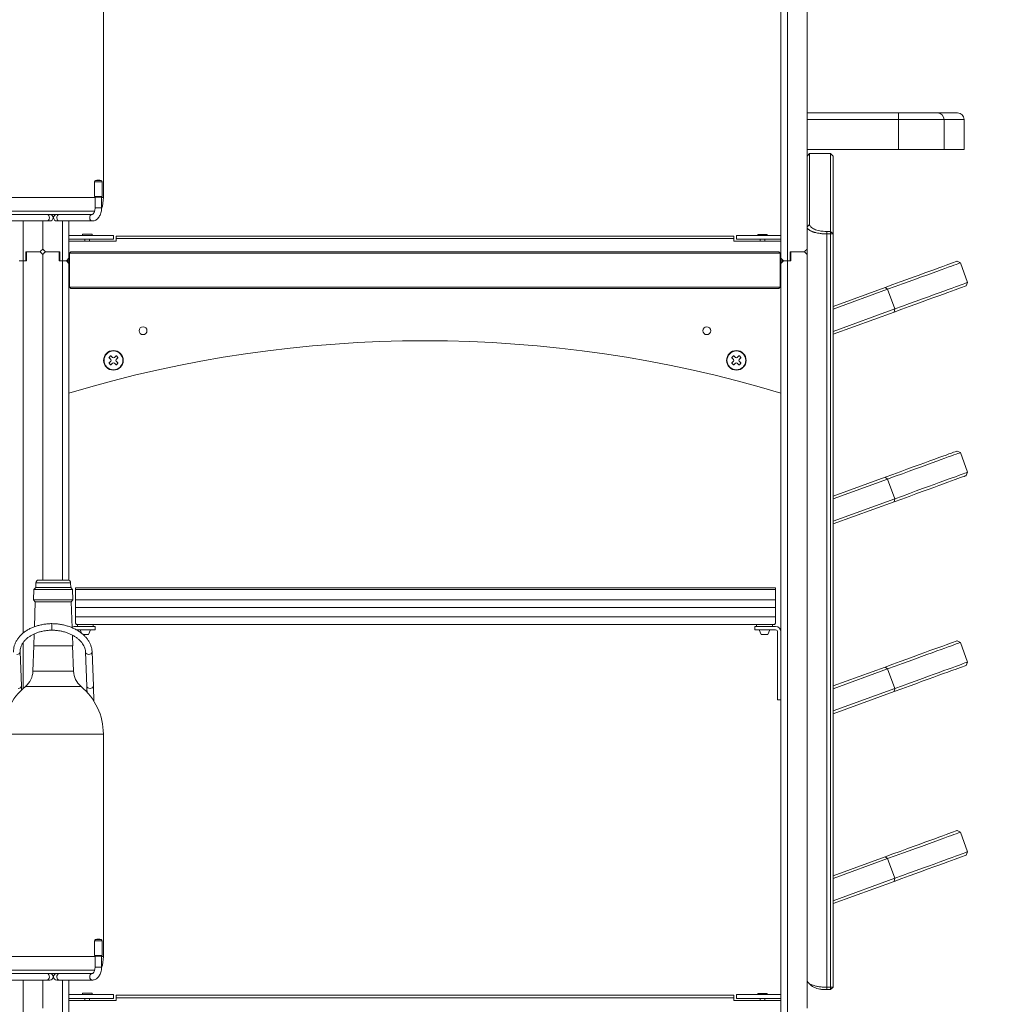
# Model space of a CAD drawing. Header units: millimetres. Extents: x 0 to 420, y 0 to 297.
# Tile 63 of 131: x 232 to 270, y 209 to 247. Entities that reach past the tile are written whole.
import ezdxf

# ---------------------------------------------------------------- set-up
doc = ezdxf.new("R2010")
doc.units = ezdxf.units.MM
doc.layers.add('0COTES', color=5, linetype='Continuous')
doc.styles.add('SLDTEXTSTYLE0', font='TXT', dxfattribs={"width": 0.75})
doc.dimstyles.new('SLDDIMSTYLE0', dxfattribs={"dimtxt": 3.5, "dimasz": 3.302, "dimexe": 0, "dimexo": 0.0625, "dimgap": 0.875, "dimtad": 1, "dimdec": 0, "dimlfac": 20, "dimrnd": 1e-09, "dimzin": 12, "dimdsep": 46, "dimtxsty": 'SLDTEXTSTYLE0', "dimsah": 1, "dimcen": 0.09, "dimadec": 0, "dimazin": 3, "dimtfac": 1, "dimtdec": 0, "dimtofl": 0, "dimtmove": 0, "dimatfit": 3, "dimfxl": 0, "dimfrac": 2, "dimtolj": 1, "dimtzin": 12, "dimarcsym": 0})

# ---------------------------------------------------------------- blocks, each defined once
blk = doc.blocks.new('_D_3')
at = {"layer": '0COTES'}
for p, q in [((263.356, 271.001), (279.574, 271.001)), ((278.574, 271.001), (278.574, 170.526)), ((265.606, 170.526), (279.574, 170.526))]:
    blk.add_line(p, q, dxfattribs=at)
for points in [[(278.574, 271.001), (278.066, 267.699), (279.082, 267.699)], [(278.574, 170.526), (279.082, 173.828), (278.066, 173.828)]]:
    blk.add_solid(points, dxfattribs=at)
at = {"layer": '0COTES', "insert": (274.063, 205.677), "char_height": 3.5, "attachment_point": 1, "rotation": 90, "style": 'SLDTEXTSTYLE0'}
blk.add_mtext('2010', dxfattribs=at)

msp = doc.modelspace()

# ---------------------------------------------------------------- linework, layer by layer
at = {"color": 7, "linetype": 'Continuous', "lineweight": 18}
for p, q in [((261.656, 266.751), (261.656, 237.751)), ((262.406, 238.201), (262.406, 267.001)), ((261.406, 237.851), (261.406, 266.651)), ((235.52, 240.176), (235.52, 248.676)), ((262.406, 243.401), (265.906, 243.401)), ((265.906, 243.151), (265.906, 243.401)), ((265.906, 243.401), (267.394, 243.401)), ((267.394, 243.401), (268.156, 243.401)), ((265.906, 243.151), (262.406, 243.151)), ((265.906, 243.151), (265.906, 242.001)), ((267.642, 243.151), (265.906, 243.151)), ((267.642, 243.151), (267.642, 242.001)), ((268.406, 242.001), (268.406, 243.151)), ((262.406, 242.001), (265.906, 242.001)), ((265.906, 242.001), (267.642, 242.001)), ((267.642, 242.001), (268.406, 242.001)), ((262.506, 241.851), (262.406, 241.751)), ((263.306, 241.851), (262.506, 241.851)), ((262.506, 241.851), (262.506, 239.146)), ((263.406, 241.751), (263.306, 241.851)), ((263.306, 238.875), (263.306, 241.851)), ((263.406, 241.751), (263.406, 238.783)), ((235.178, 240.776), (235.178, 240.214)), ((235.478, 240.214), (235.478, 240.776)), ((235.178, 240.214), (235.19, 240.189)), ((235.478, 240.214), (235.178, 240.214)), ((235.465, 240.189), (235.19, 240.189)), ((235.203, 240.189), (235.203, 239.776)), ((235.453, 239.776), (235.453, 240.189)), ((235.465, 240.189), (235.478, 240.214)), ((232.422, 239.526), (231.993, 239.526)), ((231.993, 239.276), (233.365, 239.276)), ((232.422, 239.526), (233.545, 239.526)), ((233.206, 238.201), (233.206, 239.276)), ((233.365, 239.276), (233.476, 239.276)), ((233.545, 239.526), (234.703, 239.526)), ((233.746, 239.276), (233.837, 239.276)), ((233.837, 239.276), (235.096, 239.276)), ((234.206, 237.851), (234.206, 239.276)), ((235.096, 239.526), (234.703, 239.526)), ((262.506, 239.146), (262.406, 239.053)), ((262.406, 210.271), (262.406, 239.053)), ((263.156, 238.875), (263.156, 238.783)), ((263.156, 238.875), (263.306, 238.875)), ((263.306, 238.783), (263.306, 238.875)), ((263.406, 238.783), (263.306, 238.875)), ((234.206, 238.726), (235.906, 238.726)), ((234.206, 238.576), (235.906, 238.576)), ((236.006, 238.501), (234.206, 238.501)), ((234.728, 238.776), (234.723, 238.771)), ((234.723, 238.771), (234.723, 238.726)), ((235.088, 238.771), (234.723, 238.771)), ((234.728, 238.776), (235.083, 238.776)), ((234.818, 238.576), (234.818, 238.501)), ((234.993, 238.501), (234.993, 238.576)), ((235.088, 238.771), (235.083, 238.776)), ((235.088, 238.726), (235.088, 238.771)), ((235.906, 238.726), (235.906, 238.576)), ((236.006, 238.601), (236.006, 238.701)), ((236.006, 238.701), (259.606, 238.701)), ((259.606, 238.601), (236.006, 238.601)), ((236.006, 238.601), (236.006, 238.501)), ((259.606, 238.701), (259.606, 238.601)), ((259.606, 238.501), (259.606, 238.601)), ((261.406, 238.501), (259.606, 238.501)), ((259.706, 238.726), (259.706, 238.576)), ((259.706, 238.726), (261.406, 238.726)), ((259.706, 238.576), (261.406, 238.576)), ((260.528, 238.759), (260.523, 238.754)), ((260.523, 238.754), (260.523, 238.726)), ((260.888, 238.754), (260.523, 238.754)), ((260.528, 238.759), (260.883, 238.759)), ((260.618, 238.576), (260.618, 238.501)), ((260.793, 238.501), (260.793, 238.576)), ((260.888, 238.754), (260.883, 238.759)), ((260.888, 238.726), (260.888, 238.754)), ((263.156, 238.783), (263.156, 210.003)), ((263.306, 238.783), (263.156, 238.783)), ((263.306, 210.003), (263.306, 238.783)), ((263.306, 238.783), (263.406, 238.783)), ((263.406, 238.783), (263.406, 210.003)), ((232.556, 238.101), (233.106, 238.101)), ((232.556, 237.751), (232.556, 238.101)), ((232.581, 238.101), (232.581, 237.751)), ((233.106, 238.101), (232.581, 238.101)), ((233.856, 238.101), (233.306, 238.101)), ((233.306, 238.101), (233.831, 238.101)), ((233.831, 238.101), (233.831, 237.751)), ((233.856, 237.751), (233.856, 238.101)), ((234.231, 238.051), (234.281, 238.101)), ((234.281, 238.101), (261.331, 238.101)), ((261.381, 238.051), (261.331, 238.101)), ((261.756, 238.101), (262.306, 238.101)), ((261.756, 237.751), (261.756, 238.101)), ((261.781, 238.101), (261.781, 237.751)), ((262.306, 238.101), (261.781, 238.101)), ((232.306, 237.751), (232.456, 237.751)), ((232.581, 237.751), (232.456, 237.751)), ((232.456, 237.751), (232.556, 237.751)), ((233.206, 225.556), (233.206, 238.001)), ((233.831, 237.751), (233.956, 237.751)), ((233.956, 237.751), (233.856, 237.751)), ((233.956, 237.751), (234.106, 237.751)), ((234.106, 237.751), (234.206, 237.851)), ((234.106, 237.751), (234.206, 237.751)), ((234.206, 237.651), (234.106, 237.751)), ((234.206, 237.851), (234.206, 237.751)), ((234.206, 237.751), (234.206, 237.701)), ((261.381, 238.051), (234.231, 238.051)), ((234.231, 238.051), (234.231, 236.751)), ((261.381, 238.051), (261.381, 236.751)), ((261.406, 237.851), (261.406, 237.751)), ((261.506, 237.751), (261.406, 237.851)), ((261.406, 237.701), (261.406, 237.751)), ((261.506, 237.751), (261.406, 237.751)), ((261.406, 237.651), (261.506, 237.751)), ((261.656, 237.751), (261.506, 237.751)), ((261.656, 237.751), (261.756, 237.751)), ((261.656, 237.751), (261.656, 208.751)), ((261.781, 237.751), (261.656, 237.751)), ((262.406, 209.201), (262.406, 238.001)), ((268.266, 237.678), (268.138, 237.738)), ((234.206, 237.701), (234.156, 237.701)), ((234.206, 237.701), (234.206, 237.651)), ((234.206, 225.547), (234.206, 237.651)), ((234.231, 237.401), (234.206, 237.401)), ((261.406, 237.401), (261.381, 237.401)), ((261.406, 237.701), (261.406, 237.651)), ((261.406, 237.701), (261.456, 237.701)), ((261.406, 208.851), (261.406, 237.651)), ((268.54, 236.926), (268.266, 237.678)), ((234.231, 237.301), (234.206, 237.301)), ((234.206, 237.001), (234.231, 237.001)), ((261.406, 237.301), (261.381, 237.301)), ((261.381, 237.001), (261.406, 237.001)), ((234.206, 236.901), (234.231, 236.901)), ((234.231, 236.751), (261.381, 236.751)), ((234.231, 236.751), (234.281, 236.701)), ((261.331, 236.701), (234.281, 236.701)), ((261.381, 236.751), (261.331, 236.701)), ((261.381, 236.901), (261.406, 236.901)), ((263.406, 236.015), (265.389, 236.737)), ((265.485, 236.666), (263.406, 235.909)), ((265.485, 236.666), (265.389, 236.737)), ((265.759, 235.914), (265.485, 236.666)), ((268.48, 236.798), (268.54, 236.926)), ((263.406, 235.058), (265.759, 235.914)), ((263.406, 235.909), (263.406, 235.058)), ((265.731, 235.797), (265.759, 235.914)), ((265.731, 235.797), (263.406, 234.951)), ((235.793, 234.121), (235.736, 234.064)), ((235.736, 234.05), (235.8, 233.987)), ((235.871, 234.057), (235.807, 234.121)), ((236.005, 234.121), (235.941, 234.057)), ((236.012, 233.987), (236.076, 234.05)), ((236.076, 234.064), (236.019, 234.121)), ((259.593, 234.121), (259.536, 234.064)), ((259.536, 234.05), (259.6, 233.987)), ((259.671, 234.057), (259.607, 234.121)), ((259.805, 234.121), (259.741, 234.057)), ((259.812, 233.987), (259.876, 234.05)), ((259.876, 234.064), (259.819, 234.121)), ((235.8, 233.916), (235.736, 233.852)), ((235.736, 233.838), (235.793, 233.781)), ((235.807, 233.781), (235.871, 233.845)), ((235.941, 233.845), (236.005, 233.781)), ((236.076, 233.852), (236.012, 233.916)), ((236.019, 233.781), (236.076, 233.838)), ((259.6, 233.916), (259.536, 233.852)), ((259.536, 233.838), (259.593, 233.781)), ((259.607, 233.781), (259.671, 233.845)), ((259.741, 233.845), (259.805, 233.781)), ((259.876, 233.852), (259.812, 233.916)), ((259.819, 233.781), (259.876, 233.838)), ((268.266, 230.428), (268.138, 230.488)), ((268.54, 229.676), (268.266, 230.428)), ((263.406, 228.765), (265.389, 229.487)), ((265.485, 229.416), (265.389, 229.487)), ((268.48, 229.548), (268.54, 229.676)), ((265.485, 229.416), (263.406, 228.659)), ((265.759, 228.664), (265.485, 229.416)), ((263.406, 227.808), (265.759, 228.664)), ((263.406, 228.659), (263.406, 227.808)), ((265.731, 228.547), (263.406, 227.701)), ((265.731, 228.547), (265.759, 228.664)), ((232.942, 225.455), (232.935, 225.271)), ((233.047, 225.556), (234.163, 225.556)), ((234.274, 225.271), (234.268, 225.455)), ((232.863, 225.203), (232.849, 224.799)), ((232.935, 225.271), (232.863, 225.203)), ((232.863, 225.203), (234.346, 225.203)), ((234.341, 225.201), (232.868, 225.201)), ((232.935, 225.271), (234.274, 225.271)), ((234.269, 225.269), (232.94, 225.269)), ((234.346, 225.203), (234.274, 225.271)), ((234.36, 224.799), (234.346, 225.203)), ((234.456, 225.256), (261.206, 225.256)), ((234.456, 225.256), (234.456, 225.196)), ((234.456, 225.196), (261.206, 225.196)), ((234.456, 225.196), (234.456, 224.806)), ((261.206, 225.256), (261.206, 225.196)), ((261.206, 225.196), (261.206, 224.806)), ((232.849, 224.799), (232.917, 224.727)), ((232.849, 224.799), (234.36, 224.799)), ((234.355, 224.801), (232.854, 224.801)), ((232.917, 224.727), (232.884, 223.774)), ((232.917, 224.727), (234.293, 224.727)), ((234.288, 224.729), (232.922, 224.729)), ((234.293, 224.727), (234.36, 224.799)), ((234.327, 223.735), (234.293, 224.727)), ((234.456, 224.806), (261.206, 224.806)), ((234.456, 224.806), (234.456, 224.506)), ((261.206, 224.806), (261.206, 224.506)), ((234.456, 224.506), (261.206, 224.506)), ((234.456, 224.506), (234.456, 224.156)), ((261.206, 224.506), (261.206, 224.156)), ((234.456, 224.156), (261.206, 224.156)), ((234.456, 224.156), (234.456, 223.906)), ((234.506, 223.856), (261.156, 223.856)), ((234.531, 223.856), (234.531, 223.781)), ((235.131, 223.781), (235.131, 223.856)), ((260.481, 223.856), (260.481, 223.781)), ((261.081, 223.781), (261.081, 223.856)), ((261.206, 224.156), (261.206, 223.906)), ((232.874, 223.498), (232.859, 223.051)), ((234.351, 223.051), (234.337, 223.454)), ((235.206, 223.781), (234.406, 223.781)), ((235.206, 223.656), (234.491, 223.656)), ((234.628, 223.656), (234.686, 223.525)), ((234.74, 223.481), (234.831, 223.481)), ((234.831, 223.481), (234.956, 223.481)), ((234.956, 223.481), (235.034, 223.656)), ((235.206, 223.781), (235.206, 223.656)), ((260.406, 223.781), (260.406, 223.656)), ((260.406, 223.781), (261.206, 223.781)), ((260.406, 223.656), (261.206, 223.656)), ((260.578, 223.656), (260.656, 223.481)), ((260.656, 223.481), (260.906, 223.481)), ((260.906, 223.481), (260.984, 223.656)), ((261.281, 223.581), (261.281, 220.981)), ((268.266, 223.178), (268.138, 223.238)), ((268.54, 222.426), (268.266, 223.178)), ((232.391, 221.515), (232.341, 222.814)), ((232.864, 223.051), (232.83, 222.076)), ((232.859, 223.051), (232.864, 223.051)), ((232.859, 223.051), (234.351, 223.051)), ((232.864, 223.051), (234.346, 223.051)), ((234.38, 222.076), (234.346, 223.051)), ((234.346, 223.051), (234.351, 223.051)), ((234.839, 222.804), (234.889, 221.506)), ((235.139, 221.515), (235.089, 222.814)), ((268.48, 222.298), (268.54, 222.426)), ((263.406, 221.515), (265.389, 222.237)), ((265.485, 222.166), (263.406, 221.409)), ((265.485, 222.166), (265.389, 222.237)), ((265.759, 221.414), (265.485, 222.166)), ((263.406, 220.558), (265.759, 221.414)), ((263.406, 221.409), (263.406, 220.558)), ((265.731, 221.297), (263.406, 220.451)), ((265.731, 221.297), (265.759, 221.414)), ((261.281, 220.981), (261.406, 220.981)), ((235.52, 211.176), (235.52, 219.676)), ((268.266, 215.928), (268.138, 215.988)), ((268.54, 215.176), (268.266, 215.928)), ((268.48, 215.048), (268.54, 215.176)), ((263.406, 214.265), (265.389, 214.987)), ((265.485, 214.916), (263.406, 214.159)), ((265.485, 214.916), (265.389, 214.987)), ((265.759, 214.164), (265.485, 214.916)), ((263.406, 213.308), (265.759, 214.164)), ((263.406, 214.159), (263.406, 213.308)), ((265.731, 214.047), (263.406, 213.201)), ((265.731, 214.047), (265.759, 214.164)), ((235.178, 211.776), (235.178, 211.214)), ((235.478, 211.214), (235.478, 211.776)), ((235.178, 211.214), (235.19, 211.189)), ((235.478, 211.214), (235.178, 211.214)), ((235.465, 211.189), (235.19, 211.189)), ((235.203, 211.189), (235.203, 210.776)), ((235.453, 210.776), (235.453, 211.189)), ((235.465, 211.189), (235.478, 211.214)), ((232.422, 210.526), (231.993, 210.526)), ((231.993, 210.276), (233.365, 210.276)), ((232.422, 210.526), (233.545, 210.526)), ((233.206, 209.201), (233.206, 210.276)), ((233.365, 210.276), (233.476, 210.276)), ((233.545, 210.526), (234.703, 210.526)), ((233.746, 210.276), (233.837, 210.276)), ((233.837, 210.276), (235.096, 210.276)), ((234.206, 208.851), (234.206, 210.276)), ((235.096, 210.526), (234.703, 210.526)), ((262.454, 210.179), (262.554, 210.079)), ((263.156, 210.003), (263.306, 210.003)), ((263.156, 210.003), (263.156, 209.911)), ((263.306, 209.911), (263.156, 209.911)), ((263.306, 210.003), (263.306, 209.911)), ((263.306, 210.003), (263.406, 210.003)), ((263.306, 209.911), (263.406, 210.003)), ((234.206, 209.726), (235.906, 209.726)), ((234.206, 209.576), (235.906, 209.576)), ((234.728, 209.776), (234.723, 209.771)), ((234.723, 209.771), (234.723, 209.726)), ((235.088, 209.771), (234.723, 209.771)), ((234.728, 209.776), (235.083, 209.776)), ((234.818, 209.576), (234.818, 209.501)), ((234.993, 209.501), (234.993, 209.576)), ((235.088, 209.771), (235.083, 209.776)), ((235.088, 209.726), (235.088, 209.771)), ((235.906, 209.726), (235.906, 209.576)), ((236.006, 209.601), (236.006, 209.701)), ((236.006, 209.701), (259.606, 209.701)), ((236.006, 209.601), (236.006, 209.501)), ((259.606, 209.601), (236.006, 209.601)), ((259.606, 209.701), (259.606, 209.601)), ((259.606, 209.501), (259.606, 209.601)), ((259.706, 209.726), (259.706, 209.576)), ((259.706, 209.726), (261.406, 209.726)), ((259.706, 209.576), (261.406, 209.576)), ((260.528, 209.759), (260.523, 209.754)), ((260.523, 209.754), (260.523, 209.726)), ((260.888, 209.754), (260.523, 209.754)), ((260.528, 209.759), (260.883, 209.759)), ((260.618, 209.576), (260.618, 209.501)), ((260.793, 209.501), (260.793, 209.576)), ((260.888, 209.754), (260.883, 209.759)), ((260.888, 209.726), (260.888, 209.754)), ((236.006, 209.501), (234.206, 209.501)), ((261.406, 209.501), (259.606, 209.501))]:
    msp.add_line(p, q, dxfattribs=at)
at = {"color": 8, "linetype": 'Continuous', "lineweight": 18}
for p, q in [((268.406, 243.151), (267.642, 243.151)), ((235.478, 240.776), (235.178, 240.776)), ((235.44, 240.825), (235.215, 240.825)), ((231.865, 240.176), (233.535, 240.176)), ((233.535, 240.176), (235.203, 240.176)), ((235.453, 240.176), (235.52, 240.176)), ((231.881, 239.657), (233.538, 239.657)), ((233.538, 239.657), (235.194, 239.657)), ((235.453, 239.776), (235.203, 239.776)), ((232.456, 239.276), (232.456, 237.751)), ((233.956, 239.276), (233.956, 237.751)), ((232.456, 237.751), (232.456, 223.532)), ((233.956, 237.751), (233.956, 225.556)), ((232.942, 225.455), (234.268, 225.455)), ((232.947, 225.455), (233.581, 225.455)), ((233.581, 225.455), (234.263, 225.455)), ((232.456, 223.171), (232.456, 221.417)), ((233.577, 222.076), (232.83, 222.076)), ((233.577, 222.076), (234.38, 222.076)), ((232.543, 221.493), (233.566, 221.493)), ((233.566, 221.493), (234.666, 221.493)), ((231.69, 219.676), (233.535, 219.676)), ((233.535, 219.676), (235.52, 219.676)), ((235.478, 211.776), (235.178, 211.776)), ((235.44, 211.825), (235.215, 211.825)), ((231.865, 211.176), (233.535, 211.176)), ((233.535, 211.176), (235.203, 211.176)), ((235.453, 211.176), (235.52, 211.176)), ((231.881, 210.657), (233.538, 210.657)), ((233.538, 210.657), (235.194, 210.657)), ((235.453, 210.776), (235.203, 210.776)), ((232.456, 210.276), (232.456, 208.751)), ((233.956, 210.276), (233.956, 208.751))]:
    msp.add_line(p, q, dxfattribs=at)
at = {"color": 8, "linetype": 'Continuous', "lineweight": 18, "flags": 128}
for points in [[(233.365, 239.276), (233.393, 239.282), (233.425, 239.306), (233.447, 239.344), (233.457, 239.391), (233.453, 239.44), (233.435, 239.482), (233.407, 239.512), (233.372, 239.526), (233.365, 239.526)], [(233.837, 239.276), (233.807, 239.282), (233.773, 239.306), (233.75, 239.344), (233.739, 239.391), (233.743, 239.44), (233.762, 239.482), (233.792, 239.512), (233.829, 239.526), (233.837, 239.526)], [(235.096, 239.276), (235.066, 239.282), (235.032, 239.306), (235.008, 239.344), (234.998, 239.391), (235.002, 239.44), (235.021, 239.482), (235.051, 239.512), (235.088, 239.526), (235.095, 239.526)], [(232.341, 222.813), (232.341, 222.809), (232.33, 222.774), (232.302, 222.745), (232.261, 222.725), (232.213, 222.718)], [(234.961, 222.718), (235.009, 222.725), (235.05, 222.745), (235.078, 222.774), (235.089, 222.809), (235.089, 222.814)], [(232.391, 221.515), (232.391, 221.51), (232.38, 221.476), (232.352, 221.446), (232.311, 221.427), (232.263, 221.42)], [(235.011, 221.42), (235.059, 221.427), (235.1, 221.446), (235.128, 221.476), (235.139, 221.51), (235.139, 221.515)], [(233.365, 210.276), (233.393, 210.282), (233.425, 210.306), (233.447, 210.344), (233.457, 210.391), (233.453, 210.44), (233.435, 210.482), (233.407, 210.512), (233.372, 210.526), (233.365, 210.526)], [(233.837, 210.276), (233.807, 210.282), (233.773, 210.306), (233.75, 210.344), (233.739, 210.391), (233.743, 210.44), (233.762, 210.482), (233.792, 210.512), (233.829, 210.526), (233.837, 210.526)], [(235.096, 210.276), (235.066, 210.282), (235.032, 210.306), (235.008, 210.344), (234.998, 210.391), (235.002, 210.44), (235.021, 210.482), (235.051, 210.512), (235.088, 210.526), (235.095, 210.526)]]:
    msp.add_lwpolyline(points, dxfattribs=at)
at = {"color": 7, "linetype": 'Continuous', "lineweight": 18, "flags": 128}
for points in [[(233.106, 238.101), (233.149, 238.144), (233.181, 238.176), (233.2, 238.195), (233.206, 238.201)], [(233.206, 238.001), (233.2, 238.008), (233.181, 238.027), (233.149, 238.058), (233.106, 238.101)], [(233.306, 238.101), (233.263, 238.144), (233.231, 238.176), (233.212, 238.195), (233.206, 238.201)], [(233.206, 238.001), (233.212, 238.008), (233.231, 238.027), (233.263, 238.058), (233.306, 238.101)], [(262.306, 238.101), (262.349, 238.144), (262.381, 238.176), (262.4, 238.195), (262.406, 238.201)], [(262.406, 238.001), (262.4, 238.008), (262.381, 238.027), (262.349, 238.058), (262.306, 238.101)], [(265.389, 236.737), (265.682, 236.844), (265.96, 236.945), (266.221, 237.04), (266.466, 237.129), (266.695, 237.212), (266.907, 237.29), (267.103, 237.361), (267.282, 237.426), (267.444, 237.485), (267.589, 237.538), (267.718, 237.585), (267.829, 237.625), (267.924, 237.66), (268.001, 237.688), (268.061, 237.71), (268.104, 237.725), (268.13, 237.735), (268.138, 237.738)], [(268.266, 237.678), (268.264, 237.677), (268.248, 237.671), (268.215, 237.659), (268.166, 237.641), (268.1, 237.617), (268.018, 237.587), (267.919, 237.552), (267.804, 237.51), (267.673, 237.462), (267.526, 237.408), (267.362, 237.349), (267.183, 237.284), (266.987, 237.212), (266.776, 237.136), (266.549, 237.053), (266.306, 236.965), (266.048, 236.871), (265.774, 236.771), (265.485, 236.666)], [(268.48, 236.798), (268.472, 236.795), (268.446, 236.786), (268.403, 236.77), (268.343, 236.748), (268.266, 236.72), (268.171, 236.686), (268.06, 236.645), (267.931, 236.598), (267.786, 236.545), (267.624, 236.486), (267.445, 236.421), (267.249, 236.35), (267.037, 236.273), (266.808, 236.19), (266.563, 236.1), (266.302, 236.005), (266.024, 235.904), (265.731, 235.797)], [(265.759, 235.914), (266.048, 236.019), (266.322, 236.119), (266.58, 236.213), (266.823, 236.301), (267.05, 236.384), (267.261, 236.461), (267.456, 236.532), (267.636, 236.597), (267.799, 236.657), (267.947, 236.71), (268.078, 236.758), (268.193, 236.8), (268.291, 236.836), (268.373, 236.866), (268.439, 236.89), (268.489, 236.908), (268.522, 236.92), (268.538, 236.926), (268.54, 236.926)], [(265.389, 229.487), (265.682, 229.594), (265.96, 229.695), (266.221, 229.79), (266.466, 229.879), (266.695, 229.962), (266.907, 230.04), (267.103, 230.111), (267.282, 230.176), (267.444, 230.235), (267.589, 230.288), (267.718, 230.335), (267.829, 230.375), (267.924, 230.41), (268.001, 230.438), (268.061, 230.46), (268.104, 230.475), (268.13, 230.485), (268.138, 230.488)], [(268.266, 230.428), (268.264, 230.427), (268.248, 230.421), (268.215, 230.409), (268.166, 230.391), (268.1, 230.367), (268.018, 230.337), (267.919, 230.302), (267.804, 230.26), (267.673, 230.212), (267.526, 230.158), (267.362, 230.099), (267.183, 230.034), (266.987, 229.962), (266.776, 229.886), (266.549, 229.803), (266.306, 229.715), (266.048, 229.621), (265.774, 229.521), (265.485, 229.416)], [(268.48, 229.548), (268.472, 229.545), (268.446, 229.536), (268.403, 229.52), (268.343, 229.498), (268.266, 229.47), (268.171, 229.436), (268.06, 229.395), (267.931, 229.348), (267.786, 229.295), (267.624, 229.236), (267.445, 229.171), (267.249, 229.1), (267.037, 229.023), (266.808, 228.94), (266.563, 228.85), (266.302, 228.755), (266.024, 228.654), (265.731, 228.547)], [(265.759, 228.664), (266.048, 228.769), (266.322, 228.869), (266.58, 228.963), (266.823, 229.051), (267.05, 229.134), (267.261, 229.211), (267.456, 229.282), (267.636, 229.347), (267.799, 229.407), (267.947, 229.46), (268.078, 229.508), (268.193, 229.55), (268.291, 229.586), (268.373, 229.616), (268.439, 229.64), (268.489, 229.658), (268.522, 229.67), (268.538, 229.676), (268.54, 229.676)], [(233.551, 223.854), (233.552, 223.882), (233.553, 223.893), (233.554, 223.889)], [(234.506, 223.856), (234.5, 223.861), (234.483, 223.878), (234.456, 223.906)], [(261.206, 223.906), (261.179, 223.878), (261.162, 223.861), (261.156, 223.856)], [(265.389, 222.237), (265.682, 222.344), (265.96, 222.445), (266.221, 222.54), (266.466, 222.629), (266.695, 222.712), (266.907, 222.79), (267.103, 222.861), (267.282, 222.926), (267.444, 222.985), (267.589, 223.038), (267.718, 223.085), (267.829, 223.125), (267.924, 223.16), (268.001, 223.188), (268.061, 223.21), (268.104, 223.225), (268.13, 223.235), (268.138, 223.238)], [(268.266, 223.178), (268.264, 223.177), (268.248, 223.171), (268.215, 223.159), (268.166, 223.141), (268.1, 223.117), (268.018, 223.087), (267.919, 223.052), (267.804, 223.01), (267.673, 222.962), (267.526, 222.908), (267.362, 222.849), (267.183, 222.784), (266.987, 222.712), (266.776, 222.636), (266.549, 222.553), (266.306, 222.465), (266.048, 222.371), (265.774, 222.271), (265.485, 222.166)], [(265.759, 221.414), (266.048, 221.519), (266.322, 221.619), (266.58, 221.713), (266.823, 221.801), (267.05, 221.884), (267.261, 221.961), (267.456, 222.032), (267.636, 222.097), (267.799, 222.157), (267.947, 222.21), (268.078, 222.258), (268.193, 222.3), (268.291, 222.336), (268.373, 222.366), (268.439, 222.39), (268.489, 222.408), (268.522, 222.42), (268.538, 222.426), (268.54, 222.426)], [(268.48, 222.298), (268.472, 222.295), (268.446, 222.286), (268.403, 222.27), (268.343, 222.248), (268.266, 222.22), (268.171, 222.186), (268.06, 222.145), (267.931, 222.098), (267.786, 222.045), (267.624, 221.986), (267.445, 221.921), (267.249, 221.85), (267.037, 221.773), (266.808, 221.69), (266.563, 221.6), (266.302, 221.505), (266.024, 221.404), (265.731, 221.297)], [(265.389, 214.987), (265.682, 215.094), (265.96, 215.195), (266.221, 215.29), (266.466, 215.379), (266.695, 215.462), (266.907, 215.54), (267.103, 215.611), (267.282, 215.676), (267.444, 215.735), (267.589, 215.788), (267.718, 215.835), (267.829, 215.875), (267.924, 215.91), (268.001, 215.938), (268.061, 215.96), (268.104, 215.975), (268.13, 215.985), (268.138, 215.988)], [(268.266, 215.928), (268.264, 215.927), (268.248, 215.921), (268.215, 215.909), (268.166, 215.891), (268.1, 215.867), (268.018, 215.837), (267.919, 215.802), (267.804, 215.76), (267.673, 215.712), (267.526, 215.658), (267.362, 215.599), (267.183, 215.534), (266.987, 215.462), (266.776, 215.386), (266.549, 215.303), (266.306, 215.215), (266.048, 215.121), (265.774, 215.021), (265.485, 214.916)], [(265.759, 214.164), (266.048, 214.269), (266.322, 214.369), (266.58, 214.463), (266.823, 214.551), (267.05, 214.634), (267.261, 214.711), (267.456, 214.782), (267.636, 214.847), (267.799, 214.907), (267.947, 214.96), (268.078, 215.008), (268.193, 215.05), (268.291, 215.086), (268.373, 215.116), (268.439, 215.14), (268.489, 215.158), (268.522, 215.17), (268.538, 215.176), (268.54, 215.176)], [(268.48, 215.048), (268.472, 215.045), (268.446, 215.036), (268.403, 215.02), (268.343, 214.998), (268.266, 214.97), (268.171, 214.936), (268.06, 214.895), (267.931, 214.848), (267.786, 214.795), (267.624, 214.736), (267.445, 214.671), (267.249, 214.6), (267.037, 214.523), (266.808, 214.44), (266.563, 214.35), (266.302, 214.255), (266.024, 214.154), (265.731, 214.047)]]:
    msp.add_lwpolyline(points, dxfattribs=at)
at = {"color": 7, "linetype": 'Continuous', "lineweight": 18}
for centre, radius in [((237.037, 235.083), 0.15), ((258.575, 235.083), 0.15), ((235.906, 233.951), 0.375), ((235.906, 233.951), 0.36), ((259.706, 233.951), 0.375), ((259.706, 233.951), 0.36)]:
    msp.add_circle(centre, radius, dxfattribs=at)
for centre, radius, start, end in [((267.393, 243.152), 0.249, 359.7792, 89.7766), ((268.156, 243.151), 0.25, 0, 90), ((235.228, 240.776), 0.05, 104.4775, 180), ((235.328, 240.389), 0.45, 75.5225, 104.4775), ((235.428, 240.776), 0.05, 0, 75.5225), ((234.02, 240.176), 1.5, 343.0328, 0), ((233.476, 239.401), 0.125, 270, 90), ((233.746, 239.401), 0.125, 90, 270), ((247.806, 187.451), 47.25, 73.2719, 106.7281), ((235.743, 234.057), 0.01, 135, 225), ((235.8, 234.114), 0.01, 45, 135), ((235.765, 233.951), 0.05, 315, 45), ((235.906, 234.093), 0.05, 225, 315), ((236.047, 233.951), 0.05, 135, 225), ((236.012, 234.114), 0.01, 45, 135), ((236.069, 234.057), 0.01, 315, 45), ((259.543, 234.057), 0.01, 135, 225), ((259.6, 234.114), 0.01, 45, 135), ((259.565, 233.951), 0.05, 315, 45), ((259.706, 234.093), 0.05, 225, 315), ((259.847, 233.951), 0.05, 135, 225), ((259.812, 234.114), 0.01, 45, 135), ((259.869, 234.057), 0.01, 315, 45), ((235.743, 233.845), 0.01, 135, 225), ((235.8, 233.789), 0.01, 225, 315), ((235.906, 233.81), 0.05, 45, 135), ((236.012, 233.789), 0.01, 225, 315), ((236.069, 233.845), 0.01, 315, 45), ((259.543, 233.845), 0.01, 135, 225), ((259.6, 233.789), 0.01, 225, 315), ((259.706, 233.81), 0.05, 45, 135), ((259.812, 233.789), 0.01, 225, 315), ((259.869, 233.845), 0.01, 315, 45), ((233.047, 225.451), 0.105, 90, 178.0153), ((234.163, 225.451), 0.105, 1.9847, 90), ((233.624, 223.866), 0.0736, 158.0066, 188.8994), ((234.406, 223.581), 0.2, 90, 113.4964), ((261.206, 223.581), 0.2, 0, 90), ((261.206, 223.581), 0.075, 0, 90), ((232.037, 222.104), 0.793, 309.6696, 358.0153), ((235.172, 222.104), 0.793, 181.9847, 230.3304), ((234.05, 219.676), 2.361, 129.6696, 180), ((233.159, 219.676), 2.361, 0, 50.3304), ((235.228, 211.776), 0.05, 104.4775, 180), ((235.328, 211.389), 0.45, 75.5225, 104.4775), ((235.428, 211.776), 0.05, 0, 75.5225), ((234.02, 211.176), 1.5, 343.0328, 0), ((233.476, 210.401), 0.125, 270, 90), ((233.746, 210.401), 0.125, 90, 270)]:
    msp.add_arc(centre, radius, start, end, dxfattribs=at)
at = {"color": 8, "linetype": 'Continuous', "lineweight": 18}
for centre, start, end in [((234.946, 222.827), 192.1624, 277.7384), ((234.996, 221.528), 191.8392, 277.7763)]:
    msp.add_arc(centre, 0.109, start, end, dxfattribs=at)
at = {"color": 7, "linetype": 'Continuous', "lineweight": 18}
for points, knots in [([(235.203, 239.776), (235.203, 239.766), (235.202, 239.734), (235.195, 239.682), (235.179, 239.627), (235.158, 239.582), (235.135, 239.55), (235.115, 239.532), (235.102, 239.527), (235.098, 239.526), (235.096, 239.526)], [0, 0, 0, 0, 0.0697283, 0.207589, 0.3441479, 0.4781174, 0.609388, 0.7400691, 0.874515, 1, 1, 1, 1]), ([(235.096, 239.276), (235.111, 239.277), (235.148, 239.279), (235.205, 239.297), (235.263, 239.329), (235.315, 239.374), (235.36, 239.432), (235.398, 239.501), (235.427, 239.58), (235.446, 239.664), (235.452, 239.73), (235.453, 239.767), (235.453, 239.776)], [0, 0, 0, 0, 0.0746518, 0.1781724, 0.2819613, 0.3887894, 0.5002244, 0.6159111, 0.7340321, 0.8525713, 0.9650137, 1, 1, 1, 1]), ([(263.156, 238.783), (263.108, 238.784), (263.01, 238.786), (262.867, 238.803), (262.763, 238.823), (262.693, 238.842), (262.653, 238.854), (262.615, 238.867), (262.579, 238.882), (262.545, 238.898), (262.513, 238.915), (262.484, 238.934), (262.458, 238.955), (262.434, 238.98), (262.411, 239.013), (262.408, 239.039), (262.406, 239.053)], [0, 0, 0, 0, 0.118078, 0.240862, 0.368903, 0.412912, 0.457576, 0.502913, 0.547812, 0.595153, 0.644944, 0.697194, 0.751908, 0.808775, 0.891481, 1, 1, 1, 1]), ([(262.506, 239.146), (262.508, 239.129), (262.513, 239.096), (262.549, 239.047), (262.606, 239), (262.685, 238.958), (262.782, 238.923), (262.897, 238.896), (263.023, 238.878), (263.112, 238.876), (263.156, 238.875)], [0, 0, 0, 0, 0.125589, 0.250286, 0.375935, 0.500246, 0.62588, 0.749877, 0.875386, 1, 1, 1, 1]), ([(233.553, 223.893), (233.526, 223.893), (233.447, 223.891), (233.317, 223.88), (233.167, 223.856), (233.021, 223.82), (232.88, 223.775), (232.747, 223.719), (232.623, 223.653), (232.509, 223.578), (232.406, 223.495), (232.316, 223.403), (232.24, 223.306), (232.178, 223.203), (232.133, 223.095), (232.103, 222.985), (232.09, 222.888), (232.091, 222.827), (232.091, 222.804)], [0, 0, 0, 0, 0.035385, 0.101736, 0.168145, 0.234611, 0.301144, 0.367751, 0.434422, 0.501118, 0.567762, 0.634244, 0.700423, 0.766146, 0.831293, 0.895825, 0.959819, 1, 1, 1, 1]), ([(233.551, 223.854), (233.551, 223.853), (233.551, 223.842), (233.55, 223.817), (233.55, 223.776), (233.55, 223.733), (233.55, 223.694), (233.552, 223.665), (233.553, 223.646), (233.554, 223.645), (233.554, 223.644)], [0, 0, 0, 0, 0.0112281, 0.156021, 0.3008098, 0.4456065, 0.5903853, 0.7351493, 0.8799131, 1, 1, 1, 1]), ([(235.089, 222.814), (235.088, 222.835), (235.084, 222.893), (235.065, 222.987), (235.029, 223.095), (234.978, 223.2), (234.911, 223.301), (234.831, 223.397), (234.738, 223.487), (234.632, 223.57), (234.515, 223.645), (234.388, 223.712), (234.253, 223.769), (234.111, 223.815), (233.963, 223.852), (233.812, 223.877), (233.675, 223.89), (233.59, 223.892), (233.555, 223.893)], [0, 0, 0, 0, 0.036519, 0.100206, 0.16407, 0.228359, 0.293184, 0.358548, 0.424373, 0.490538, 0.556919, 0.623411, 0.68994, 0.756461, 0.822959, 0.889439, 0.95591, 1, 1, 1, 1]), ([(232.341, 222.814), (232.341, 222.828), (232.34, 222.873), (232.35, 222.948), (232.378, 223.037), (232.421, 223.124), (232.478, 223.208), (232.549, 223.286), (232.633, 223.359), (232.729, 223.425), (232.836, 223.484), (232.952, 223.534), (233.076, 223.576), (233.207, 223.608), (233.342, 223.631), (233.46, 223.641), (233.531, 223.643), (233.555, 223.643)], [0, 0, 0, 0, 0.035391, 0.11029, 0.18493, 0.258525, 0.330868, 0.402178, 0.472794, 0.54301, 0.613034, 0.682996, 0.752951, 0.822937, 0.892968, 0.963039, 1, 1, 1, 1]), ([(233.553, 223.643), (233.577, 223.643), (233.648, 223.641), (233.766, 223.631), (233.903, 223.609), (234.037, 223.576), (234.164, 223.534), (234.285, 223.484), (234.396, 223.425), (234.497, 223.359), (234.586, 223.287), (234.664, 223.21), (234.727, 223.128), (234.778, 223.044), (234.813, 222.957), (234.834, 222.877), (234.838, 222.826), (234.839, 222.804)], [0, 0, 0, 0, 0.0362339, 0.1061882, 0.1761443, 0.2460439, 0.3158634, 0.385589, 0.4552146, 0.5247578, 0.5942639, 0.663797, 0.7335031, 0.8036047, 0.8744104, 0.9462692, 1, 1, 1, 1]), ([(232.397, 221.349), (232.396, 221.359), (232.394, 221.418), (232.392, 221.471), (232.391, 221.515)], [0, 0, 0, 0, 0.171532, 1, 1, 1, 1]), ([(234.889, 221.506), (234.89, 221.481), (234.893, 221.409), (234.896, 221.328), (234.897, 221.268), (234.897, 221.262)], [0, 0, 0, 0, 0.3217638, 0.9320351, 1, 1, 1, 1]), ([(235.156, 220.923), (235.155, 220.968), (235.153, 221.071), (235.149, 221.224), (235.144, 221.378), (235.141, 221.47), (235.139, 221.515)], [0, 0, 0, 0, 0.2069881, 0.477443, 0.7480186, 1, 1, 1, 1]), ([(235.203, 210.776), (235.203, 210.766), (235.202, 210.734), (235.195, 210.682), (235.179, 210.627), (235.158, 210.582), (235.135, 210.55), (235.115, 210.532), (235.102, 210.527), (235.098, 210.526), (235.096, 210.526)], [0, 0, 0, 0, 0.069728, 0.207588, 0.344147, 0.478121, 0.609391, 0.74007, 0.874515, 1, 1, 1, 1]), ([(235.096, 210.276), (235.111, 210.277), (235.148, 210.279), (235.205, 210.297), (235.263, 210.329), (235.315, 210.374), (235.36, 210.432), (235.398, 210.501), (235.427, 210.58), (235.446, 210.664), (235.452, 210.73), (235.453, 210.767), (235.453, 210.776)], [0, 0, 0, 0, 0.074652, 0.178173, 0.28196, 0.38879, 0.500222, 0.615912, 0.734029, 0.852572, 0.965014, 1, 1, 1, 1]), ([(262.406, 210.271), (262.407, 210.262), (262.408, 210.245), (262.419, 210.222), (262.432, 210.202), (262.446, 210.186), (262.467, 210.166), (262.501, 210.14), (262.555, 210.111), (262.629, 210.08), (262.732, 210.049), (262.868, 210.022), (263.011, 210.006), (263.108, 210.004), (263.156, 210.003)], [0, 0, 0, 0, 0.068314, 0.127342, 0.177082, 0.217533, 0.248694, 0.338325, 0.421301, 0.497657, 0.631282, 0.759217, 0.881942, 1, 1, 1, 1]), ([(263.156, 209.911), (263.112, 209.912), (263.023, 209.914), (262.897, 209.931), (262.782, 209.958), (262.685, 209.993), (262.606, 210.034), (262.571, 210.064), (262.554, 210.08)], [0, 0, 0, 0, 0.166677, 0.335171, 0.501155, 0.669853, 0.836401, 1, 1, 1, 1])]:
    msp.add_open_spline(points, degree=3, knots=knots, dxfattribs=at)

# ---------------------------------------------------------------- dimensions: what is measured, and where the dimension line sits
at = {"layer": '0COTES'}
dim = msp.add_linear_dim(base=(278.574298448, 170.526195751), p1=(262.355989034, 271.001195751), p2=(264.605989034, 170.526195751), angle=90, dimstyle='SLDDIMSTYLE0', dxfattribs=at)
dim.commit()
dim.dimension.update_dxf_attribs({"geometry": '_D_3', "text_midpoint": (278.574298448, 210.849063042), "dimtype": 160})

doc.saveas('drawing.dxf')
